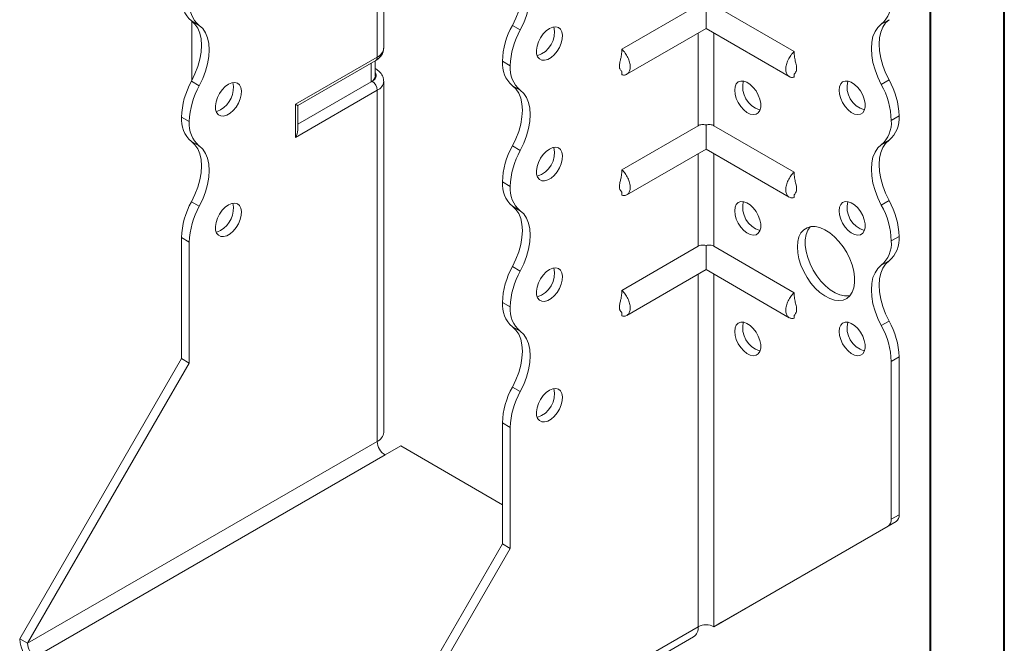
# Model space of a CAD drawing. Header units: millimetres. Extents: x 0 to 210, y 0 to 297.
# Tile 3 of 6: x 143 to 210, y 59 to 101. Entities that reach past the tile are written whole.
import ezdxf

# ---------------------------------------------------------------- set-up
doc = ezdxf.new("R2010")
doc.units = ezdxf.units.MM

msp = doc.modelspace()

# ---------------------------------------------------------------- linework, layer by layer
at = {"color": 7, "linetype": 'Continuous', "lineweight": 40}
for p, q in [((210.079, 0.215), (210.079, 297.215)), ((205.079, 5.215), (205.079, 292.215))]:
    msp.add_line(p, q, dxfattribs=at)
at = {"color": 7, "linetype": 'Continuous', "lineweight": 15}
for p, q in [((168.036, 98.824), (168.036, 104.744)), ((167.597, 98.211), (167.597, 104.131)), ((189.34, 101.731), (184.168, 98.745)), ((189.871, 101.786), (189.871, 100.148)), ((190.401, 101.731), (195.845, 98.588)), ((202.277, 100.748), (201.746, 100.442)), ((155.544, 100.358), (155.013, 100.664)), ((155.046, 100.641), (155.046, 96.641)), ((176.757, 100.36), (177.288, 100.054)), ((184.505, 97.051), (189.871, 100.148)), ((189.871, 100.148), (195.508, 96.894)), ((189.34, 99.842), (189.34, 93.566)), ((190.401, 93.566), (190.401, 99.842)), ((162.071, 95.021), (167.597, 98.211)), ((162.217, 94.937), (167.493, 97.982)), ((167.177, 96.54), (167.177, 97.8)), ((167.47, 96.948), (167.47, 97.969)), ((167.493, 97.419), (167.47, 97.433)), ((167.493, 97.419), (167.47, 97.43)), ((176.612, 97.622), (176.082, 97.929)), ((176.082, 97.928), (176.082, 97.929)), ((176.082, 97.928), (176.612, 97.622)), ((176.612, 97.622), (176.612, 97.622)), ((184.168, 97.239), (184.168, 97.017)), ((195.846, 97.076), (195.845, 96.86)), ((155.013, 96.581), (155.544, 96.275)), ((167.177, 96.54), (162.217, 93.677)), ((167.243, 96.578), (167.177, 96.54)), ((168.036, 72.796), (168.036, 96.578)), ((177.287, 95.971), (176.757, 96.277)), ((201.746, 96.359), (202.277, 96.665)), ((167.597, 95.966), (162.071, 92.776)), ((167.597, 72.184), (167.597, 95.966)), ((162.071, 92.776), (162.071, 95.021)), ((162.217, 93.268), (162.217, 94.937)), ((154.869, 93.845), (154.338, 94.151)), ((154.338, 94.15), (154.338, 94.151)), ((154.338, 94.15), (154.869, 93.843)), ((202.952, 94.234), (202.422, 93.927)), ((202.422, 93.927), (202.952, 94.233)), ((202.952, 94.234), (202.952, 94.233)), ((154.869, 93.843), (154.869, 93.845)), ((189.34, 93.566), (184.168, 90.58)), ((189.871, 93.62), (189.871, 91.983)), ((190.401, 93.566), (195.845, 90.423)), ((202.422, 93.927), (202.422, 93.927)), ((155.544, 92.193), (155.013, 92.499)), ((176.757, 92.194), (177.288, 91.888)), ((202.277, 92.582), (201.747, 92.276)), ((184.505, 88.885), (189.871, 91.983)), ((189.34, 91.676), (189.34, 85.4)), ((189.871, 91.983), (195.508, 88.728)), ((190.401, 85.4), (190.401, 91.676)), ((176.612, 89.457), (176.082, 89.763)), ((176.082, 89.763), (176.612, 89.456)), ((176.082, 89.763), (176.082, 89.763)), ((176.612, 89.456), (176.612, 89.457)), ((184.168, 89.073), (184.168, 88.852)), ((195.846, 88.91), (195.845, 88.694)), ((155.013, 88.415), (155.544, 88.109)), ((177.287, 87.806), (176.757, 88.112)), ((201.747, 88.193), (202.277, 88.499)), ((202.952, 86.069), (202.422, 85.763)), ((202.422, 85.762), (202.952, 86.068)), ((202.952, 86.069), (202.952, 86.068)), ((154.869, 85.679), (154.338, 85.985)), ((154.338, 77.799), (154.338, 85.985)), ((154.869, 77.493), (154.869, 85.679)), ((189.34, 85.4), (184.168, 82.414)), ((189.871, 85.455), (189.871, 83.817)), ((190.401, 85.4), (195.845, 82.257)), ((202.422, 85.763), (202.422, 85.762)), ((202.277, 84.417), (201.747, 84.111)), ((176.757, 84.029), (177.287, 83.722)), ((184.505, 80.72), (189.871, 83.817)), ((189.34, 83.511), (189.34, 59.632)), ((189.871, 83.817), (195.508, 80.563)), ((190.401, 59.632), (190.401, 83.511)), ((176.612, 81.292), (176.082, 81.598)), ((176.082, 81.597), (176.082, 81.598)), ((176.082, 81.597), (176.612, 81.291)), ((176.612, 81.291), (176.612, 81.292)), ((184.168, 80.908), (184.168, 80.686)), ((195.846, 80.745), (195.845, 80.529)), ((201.747, 80.027), (202.277, 80.334)), ((177.287, 79.64), (176.757, 79.947)), ((143.378, 58.815), (154.338, 77.799)), ((143.909, 58.509), (154.869, 77.493)), ((154.869, 77.493), (154.338, 77.799)), ((202.952, 77.904), (202.422, 77.597)), ((202.422, 77.597), (202.422, 66.912)), ((202.952, 77.904), (202.952, 67.218)), ((176.757, 75.863), (177.287, 75.557)), ((176.612, 73.127), (176.082, 73.433)), ((176.082, 65.247), (176.082, 73.433)), ((176.612, 64.94), (176.612, 73.127)), ((167.597, 72.184), (143.909, 58.509)), ((168.127, 71.265), (169.188, 71.878)), ((176.082, 67.898), (169.188, 71.878)), ((144.439, 57.591), (168.127, 71.265)), ((190.931, 59.938), (202.745, 66.76)), ((202.745, 66.76), (202.215, 66.454)), ((202.422, 66.912), (202.952, 67.218)), ((190.401, 59.632), (202.215, 66.454)), ((165.122, 46.263), (176.082, 65.247)), ((165.652, 45.957), (176.612, 64.94)), ((176.082, 65.247), (176.612, 64.94)), ((165.652, 45.957), (189.34, 59.632)), ((189.34, 59.632), (189.34, 59.632)), ((190.401, 59.632), (190.931, 59.938)), ((143.909, 58.509), (143.378, 58.815)), ((165.341, 45.27), (189.029, 58.945))]:
    msp.add_line(p, q, dxfattribs=at)
at = {"color": 7, "linetype": 'Continuous', "lineweight": 15, "flags": 128}
for points in [[(176.757, 100.36), (176.993, 100.85), (177.182, 101.348), (177.32, 101.845), (177.404, 102.33), (177.433, 102.791), (177.404, 103.22), (177.32, 103.608), (177.182, 103.945), (176.993, 104.226), (176.757, 104.443)], [(177.288, 100.054), (177.524, 100.544), (177.713, 101.042), (177.851, 101.539), (177.935, 102.023), (177.963, 102.485), (177.935, 102.914), (177.851, 103.302), (177.713, 103.639), (177.524, 103.919), (177.287, 104.137)], [(202.277, 100.748), (202.041, 100.53), (201.852, 100.25), (201.714, 99.913), (201.63, 99.525), (201.601, 99.096), (201.63, 98.635), (201.714, 98.15), (201.852, 97.653), (202.041, 97.155), (202.277, 96.665)], [(155.013, 100.664), (155.25, 100.447), (155.439, 100.167), (155.577, 99.829), (155.661, 99.442), (155.689, 99.013), (155.661, 98.551), (155.577, 98.066), (155.439, 97.57), (155.25, 97.071), (155.013, 96.581)], [(155.544, 96.275), (155.78, 96.765), (155.969, 97.263), (156.107, 97.76), (156.191, 98.245), (156.219, 98.706), (156.191, 99.135), (156.107, 99.523), (155.969, 99.86), (155.78, 100.141), (155.544, 100.358)], [(179.264, 100.154), (179.044, 99.995), (178.838, 99.781), (178.659, 99.528), (178.518, 99.249), (178.423, 98.963), (178.382, 98.688), (178.396, 98.44), (178.464, 98.237), (178.583, 98.089), (178.744, 98.007), (178.939, 97.996), (179.153, 98.056), (179.375, 98.184), (179.589, 98.372), (179.783, 98.607), (179.945, 98.875), (180.064, 99.16), (180.132, 99.443), (180.146, 99.706), (180.105, 99.934), (180.01, 100.111), (179.869, 100.226), (179.69, 100.273), (179.484, 100.248), (179.264, 100.154)], [(201.746, 96.359), (201.51, 96.849), (201.321, 97.347), (201.183, 97.844), (201.099, 98.328), (201.071, 98.79), (201.099, 99.219), (201.183, 99.606), (201.321, 99.944), (201.51, 100.224), (201.746, 100.442)], [(157.52, 96.375), (157.301, 96.216), (157.095, 96.003), (156.915, 95.749), (156.774, 95.47), (156.68, 95.184), (156.638, 94.909), (156.652, 94.662), (156.721, 94.458), (156.839, 94.311), (157.001, 94.229), (157.195, 94.217), (157.41, 94.278), (157.631, 94.406), (157.846, 94.593), (158.04, 94.829), (158.201, 95.097), (158.32, 95.381), (158.389, 95.664), (158.403, 95.928), (158.361, 96.155), (158.267, 96.332), (158.125, 96.448), (157.946, 96.495), (157.74, 96.47), (157.52, 96.375)], [(176.757, 92.194), (176.993, 92.684), (177.182, 93.183), (177.32, 93.68), (177.404, 94.164), (177.433, 94.626), (177.404, 95.055), (177.32, 95.442), (177.182, 95.78), (176.993, 96.06), (176.757, 96.277)], [(191.815, 95.968), (191.843, 96.206), (191.924, 96.397), (192.055, 96.528), (192.225, 96.593), (192.426, 96.586), (192.643, 96.508), (192.865, 96.365), (193.075, 96.164), (193.262, 95.919), (193.414, 95.645), (193.521, 95.359), (193.576, 95.079), (193.576, 94.824), (193.521, 94.608), (193.414, 94.445), (193.262, 94.346), (193.075, 94.317), (192.865, 94.36), (192.643, 94.471), (192.426, 94.645), (192.225, 94.869), (192.055, 95.131), (191.924, 95.413), (191.843, 95.698), (191.815, 95.968)], [(198.886, 95.969), (198.914, 96.206), (198.995, 96.397), (199.126, 96.529), (199.296, 96.594), (199.497, 96.587), (199.715, 96.509), (199.936, 96.365), (200.146, 96.165), (200.333, 95.92), (200.485, 95.646), (200.592, 95.36), (200.647, 95.08), (200.647, 94.824), (200.592, 94.608), (200.485, 94.446), (200.333, 94.347), (200.146, 94.318), (199.936, 94.36), (199.715, 94.472), (199.497, 94.645), (199.296, 94.87), (199.126, 95.132), (198.995, 95.414), (198.914, 95.699), (198.886, 95.969)], [(177.288, 91.888), (177.524, 92.378), (177.713, 92.877), (177.851, 93.374), (177.935, 93.858), (177.963, 94.32), (177.935, 94.749), (177.851, 95.136), (177.713, 95.474), (177.524, 95.754), (177.287, 95.971)], [(162.071, 95.021), (162.127, 94.989), (162.17, 94.964), (162.2, 94.946), (162.215, 94.938), (162.217, 94.937)], [(156.99, 94.64), (156.77, 94.545), (156.689, 94.527)], [(155.013, 92.499), (155.25, 92.282), (155.439, 92.001), (155.577, 91.664), (155.661, 91.276), (155.689, 90.847), (155.661, 90.385), (155.577, 89.901), (155.439, 89.404), (155.25, 88.905), (155.013, 88.415)], [(155.544, 88.109), (155.78, 88.599), (155.969, 89.098), (156.107, 89.595), (156.191, 90.079), (156.219, 90.541), (156.191, 90.97), (156.107, 91.358), (155.969, 91.695), (155.78, 91.975), (155.544, 92.193)], [(179.264, 91.988), (179.044, 91.829), (178.838, 91.616), (178.659, 91.362), (178.518, 91.084), (178.423, 90.798), (178.382, 90.522), (178.396, 90.275), (178.464, 90.071), (178.583, 89.924), (178.744, 89.842), (178.939, 89.831), (179.153, 89.891), (179.375, 90.019), (179.589, 90.206), (179.783, 90.442), (179.945, 90.71), (180.064, 90.995), (180.132, 91.277), (180.146, 91.541), (180.105, 91.768), (180.01, 91.945), (179.869, 92.061), (179.69, 92.108), (179.484, 92.083), (179.264, 91.988)], [(201.747, 88.193), (201.51, 88.683), (201.321, 89.182), (201.183, 89.678), (201.099, 90.163), (201.071, 90.625), (201.099, 91.054), (201.183, 91.441), (201.321, 91.779), (201.51, 92.059), (201.747, 92.276)], [(202.277, 92.582), (202.041, 92.365), (201.852, 92.085), (201.714, 91.747), (201.63, 91.36), (201.601, 90.931), (201.63, 90.469), (201.714, 89.985), (201.852, 89.488), (202.041, 88.989), (202.277, 88.499)], [(157.52, 88.21), (157.301, 88.051), (157.095, 87.838), (156.915, 87.584), (156.774, 87.305), (156.68, 87.019), (156.638, 86.744), (156.652, 86.496), (156.721, 86.293), (156.839, 86.145), (157.001, 86.063), (157.195, 86.052), (157.41, 86.112), (157.631, 86.24), (157.846, 86.428), (158.04, 86.663), (158.201, 86.931), (158.32, 87.216), (158.389, 87.499), (158.403, 87.762), (158.361, 87.99), (158.267, 88.167), (158.125, 88.282), (157.946, 88.329), (157.74, 88.304), (157.52, 88.21)], [(176.757, 84.029), (176.993, 84.519), (177.182, 85.017), (177.32, 85.514), (177.404, 85.999), (177.433, 86.46), (177.404, 86.889), (177.32, 87.277), (177.182, 87.614), (176.993, 87.895), (176.757, 88.112)], [(191.815, 87.803), (191.843, 88.04), (191.924, 88.231), (192.055, 88.363), (192.225, 88.427), (192.426, 88.421), (192.643, 88.343), (192.865, 88.199), (193.075, 87.999), (193.262, 87.754), (193.414, 87.479), (193.521, 87.194), (193.576, 86.914), (193.576, 86.658), (193.521, 86.442), (193.414, 86.28), (193.262, 86.181), (193.075, 86.152), (192.865, 86.194), (192.643, 86.306), (192.426, 86.479), (192.225, 86.704), (192.055, 86.966), (191.924, 87.248), (191.843, 87.533), (191.815, 87.803)], [(198.886, 87.803), (198.914, 88.041), (198.995, 88.232), (199.126, 88.364), (199.296, 88.428), (199.497, 88.421), (199.715, 88.344), (199.936, 88.2), (200.146, 87.999), (200.333, 87.754), (200.485, 87.48), (200.592, 87.194), (200.647, 86.915), (200.647, 86.659), (200.592, 86.443), (200.485, 86.28), (200.333, 86.181), (200.146, 86.152), (199.936, 86.195), (199.715, 86.306), (199.497, 86.48), (199.296, 86.705), (199.126, 86.966), (198.995, 87.248), (198.914, 87.533), (198.886, 87.803)], [(177.287, 83.722), (177.524, 84.212), (177.713, 84.711), (177.851, 85.208), (177.935, 85.692), (177.963, 86.154), (177.935, 86.583), (177.851, 86.971), (177.713, 87.308), (177.524, 87.589), (177.287, 87.806)], [(196.058, 85.353), (196.086, 85.717), (196.169, 86.037), (196.305, 86.306), (196.489, 86.515), (196.718, 86.658), (196.983, 86.731), (197.277, 86.733), (197.593, 86.662), (197.92, 86.522), (198.249, 86.315), (198.572, 86.049), (198.878, 85.73), (199.159, 85.369), (199.406, 84.974), (199.613, 84.558), (199.774, 84.133), (199.884, 83.71), (199.94, 83.303), (199.94, 82.922), (199.884, 82.579), (199.774, 82.283), (199.613, 82.043), (199.406, 81.867), (199.159, 81.758), (198.878, 81.72), (198.572, 81.755), (198.249, 81.861), (197.92, 82.035), (197.593, 82.272), (197.277, 82.566), (196.983, 82.907), (196.718, 83.287), (196.489, 83.694), (196.305, 84.116), (196.169, 84.541), (196.086, 84.958), (196.058, 85.353)], [(196.918, 86.721), (196.761, 86.485), (196.651, 86.189), (196.595, 85.846), (196.595, 85.465), (196.651, 85.057), (196.761, 84.635), (196.922, 84.21), (197.129, 83.794), (197.376, 83.399), (197.657, 83.037), (197.963, 82.719), (198.286, 82.452), (198.615, 82.246), (198.942, 82.105), (199.258, 82.035), (199.552, 82.036), (199.617, 82.047)], [(156.99, 86.474), (156.77, 86.38), (156.689, 86.362)], [(201.747, 80.027), (201.51, 80.517), (201.321, 81.016), (201.183, 81.513), (201.099, 81.997), (201.071, 82.459), (201.099, 82.888), (201.183, 83.276), (201.321, 83.613), (201.51, 83.894), (201.747, 84.111)], [(202.277, 84.417), (202.041, 84.2), (201.852, 83.919), (201.714, 83.582), (201.63, 83.194), (201.601, 82.765), (201.63, 82.304), (201.714, 81.819), (201.852, 81.322), (202.041, 80.824), (202.277, 80.334)], [(179.264, 83.823), (179.044, 83.664), (178.838, 83.451), (178.659, 83.197), (178.518, 82.918), (178.423, 82.632), (178.382, 82.357), (178.396, 82.11), (178.464, 81.906), (178.583, 81.758), (178.744, 81.676), (178.939, 81.665), (179.153, 81.725), (179.375, 81.853), (179.589, 82.041), (179.783, 82.276), (179.945, 82.545), (180.064, 82.829), (180.132, 83.112), (180.146, 83.375), (180.105, 83.603), (180.01, 83.78), (179.869, 83.895), (179.69, 83.942), (179.484, 83.918), (179.264, 83.823)], [(191.815, 79.637), (191.843, 79.875), (191.924, 80.066), (192.055, 80.198), (192.225, 80.262), (192.426, 80.255), (192.643, 80.178), (192.865, 80.034), (193.075, 79.833), (193.262, 79.588), (193.414, 79.314), (193.521, 79.028), (193.576, 78.749), (193.576, 78.493), (193.521, 78.277), (193.414, 78.114), (193.262, 78.015), (193.075, 77.986), (192.865, 78.029), (192.643, 78.14), (192.426, 78.314), (192.225, 78.539), (192.055, 78.8), (191.924, 79.082), (191.843, 79.367), (191.815, 79.637)], [(198.886, 79.638), (198.914, 79.876), (198.995, 80.066), (199.126, 80.198), (199.296, 80.263), (199.497, 80.256), (199.715, 80.178), (199.936, 80.035), (200.146, 79.834), (200.333, 79.589), (200.485, 79.315), (200.592, 79.029), (200.647, 78.749), (200.647, 78.493), (200.592, 78.277), (200.485, 78.115), (200.333, 78.016), (200.146, 77.987), (199.936, 78.029), (199.715, 78.141), (199.497, 78.315), (199.296, 78.539), (199.126, 78.801), (198.995, 79.083), (198.914, 79.368), (198.886, 79.638)], [(176.757, 75.863), (176.993, 76.353), (177.182, 76.852), (177.32, 77.349), (177.404, 77.833), (177.433, 78.295), (177.404, 78.724), (177.32, 79.111), (177.182, 79.449), (176.993, 79.729), (176.757, 79.947)], [(177.287, 75.557), (177.524, 76.047), (177.713, 76.546), (177.851, 77.043), (177.935, 77.527), (177.963, 77.989), (177.935, 78.418), (177.851, 78.805), (177.713, 79.143), (177.524, 79.423), (177.287, 79.64)], [(179.264, 75.657), (179.044, 75.498), (178.838, 75.285), (178.659, 75.031), (178.518, 74.753), (178.423, 74.467), (178.382, 74.191), (178.396, 73.944), (178.464, 73.74), (178.583, 73.593), (178.744, 73.511), (178.939, 73.5), (179.153, 73.56), (179.375, 73.688), (179.589, 73.875), (179.783, 74.111), (179.945, 74.379), (180.064, 74.664), (180.132, 74.947), (180.146, 75.21), (180.105, 75.437), (180.01, 75.614), (179.869, 75.73), (179.69, 75.777), (179.484, 75.752), (179.264, 75.657)]]:
    msp.add_lwpolyline(points, dxfattribs=at)
at = {"color": 7, "linetype": 'Continuous', "lineweight": 15}
for centre, radius, start, end in [((156.29, 102.15), 1.959, 175.16254, 229.32327), ((200.468, 101.928), 1.96, 310.68797, 4.83571), ((156.82, 101.844), 1.959, 175.16254, 229.32327), ((181.391, 97.763), 5.312, 150.73691, 178.21768), ((181.921, 97.457), 5.312, 150.73691, 178.21768), ((177.959, 99.886), 1.65, 286.69605, 13.30932), ((167.285, 98.898), 0.754, 294.37466, 354.3052), ((167.352, 98.184), 0.246, 305.01333, 6.29885), ((178.034, 97.763), 1.959, 175.16254, 229.32327), ((178.564, 97.457), 1.959, 175.16254, 229.32327), ((166.97, 96.998), 0.503, 294.37466, 354.3052), ((167.094, 96.982), 0.431, 290.26685, 29.20572), ((159.644, 93.986), 5.308, 150.73258, 178.21727), ((160.175, 93.679), 5.308, 150.73258, 178.21727), ((156.105, 96.149), 1.749, 300.39229, 11.17657), ((166.829, 95.931), 0.768, 2.60548, 57.39452), ((167.3, 96.642), 0.738, 293.67388, 355.2323), ((194.004, 96.211), 1.65, 166.69046, 253.30416), ((201.075, 96.212), 1.65, 166.69046, 253.30416), ((197.113, 93.762), 5.312, 1.78232, 29.26309), ((197.643, 94.068), 5.312, 1.78232, 29.26309), ((156.29, 93.984), 1.959, 175.16254, 229.32327), ((201, 94.068), 1.959, 310.67673, 4.83746), ((156.82, 93.678), 1.959, 175.16254, 229.32327), ((200.47, 93.762), 1.959, 310.67673, 4.83746), ((181.391, 89.598), 5.312, 150.73691, 178.21768), ((177.959, 91.721), 1.65, 286.69605, 13.30932), ((181.921, 89.292), 5.312, 150.73691, 178.21768), ((178.034, 89.597), 1.959, 175.16254, 229.32327), ((178.564, 89.291), 1.959, 175.16254, 229.32327), ((159.644, 85.82), 5.308, 150.73258, 178.21727), ((160.175, 85.514), 5.308, 150.73258, 178.21727), ((156.105, 87.983), 1.749, 300.39229, 11.17657), ((194.004, 88.046), 1.65, 166.69046, 253.30416), ((201.075, 88.046), 1.65, 166.69046, 253.30416), ((197.116, 85.598), 5.308, 1.78273, 29.26742), ((197.646, 85.904), 5.308, 1.78273, 29.26742), ((201, 85.903), 1.959, 310.67673, 4.83746), ((200.47, 85.596), 1.959, 310.67673, 4.83746), ((181.388, 81.433), 5.308, 150.73258, 178.21727), ((181.918, 81.127), 5.308, 150.73258, 178.21727), ((177.959, 83.556), 1.65, 286.69605, 13.30932), ((178.034, 81.432), 1.959, 175.16254, 229.32327), ((178.564, 81.126), 1.959, 175.16254, 229.32327), ((194.004, 79.88), 1.65, 166.69046, 253.30416), ((201.075, 79.881), 1.65, 166.69046, 253.30416), ((197.646, 77.738), 5.308, 1.78273, 29.26742), ((197.116, 77.432), 5.308, 1.78273, 29.26742), ((181.388, 73.268), 5.308, 150.73258, 178.21727), ((181.918, 72.962), 5.308, 150.73258, 178.21727), ((177.959, 75.39), 1.65, 286.69605, 13.30932), ((167.285, 72.871), 0.754, 294.37466, 354.3052), ((168.748, 72.236), 1.153, 182.60548, 237.39452), ((201.921, 66.862), 0.503, 305.69804, 5.62038), ((202.451, 67.169), 0.503, 305.69804, 5.62038), ((188.605, 59.551), 0.739, 305.01333, 6.29885), ((189.871, 58.608), 1.153, 62.60967, 117.39033), ((145.681, 58.92), 2.305, 182.60548, 237.39452), ((145.06, 58.562), 1.153, 182.60548, 237.39452)]:
    msp.add_arc(centre, radius, start, end, dxfattribs=at)
msp.add_ellipse((161.717, 92.98), major_axis=(0.354, 0.612), ratio=0.577335, start_param=4.71243, end_param=5.497828, dxfattribs=at)
for points, knots in [([(167.493, 97.982), (167.542, 98.013), (167.665, 98.09), (167.827, 98.244), (167.957, 98.447), (168.03, 98.644), (168.028, 98.771), (168.027, 98.821)], [0, 0, 0, 0, 0.159867, 0.405162, 0.635095, 0.856263, 1, 1, 1, 1]), ([(184.168, 97.017), (184.208, 97.006), (184.248, 97.001), (184.325, 96.998), (184.361, 97.001), (184.43, 97.016), (184.462, 97.028), (184.523, 97.06), (184.551, 97.08), (184.602, 97.128), (184.624, 97.156), (184.663, 97.219), (184.68, 97.254), (184.707, 97.331), (184.717, 97.372), (184.73, 97.459), (184.733, 97.506), (184.733, 97.603), (184.73, 97.653), (184.717, 97.756), (184.707, 97.809), (184.667, 97.97), (184.627, 98.079), (184.526, 98.293), (184.465, 98.394), (184.361, 98.538), (184.325, 98.583), (184.248, 98.669), (184.208, 98.708), (184.168, 98.745)], [0, 0, 0, 0, 0.0625, 0.0625, 0.125, 0.125, 0.1875, 0.1875, 0.25, 0.25, 0.3125, 0.3125, 0.375, 0.375, 0.4375, 0.4375, 0.5, 0.5, 0.5625, 0.5625, 0.625, 0.625, 0.75, 0.75, 0.875, 0.875, 0.9375, 0.9375, 1, 1, 1, 1]), ([(184.168, 98.541), (184.154, 98.424), (184.132, 98.225), (184.062, 97.986), (184.021, 97.807), (183.999, 97.655), (184.004, 97.524), (184.028, 97.436), (184.065, 97.355), (184.132, 97.292), (184.155, 97.246), (184.168, 97.221)], [0, 0, 0, 0, 0.183845, 0.312711, 0.387766, 0.468607, 0.561014, 0.614242, 0.675479, 0.825899, 1, 1, 1, 1]), ([(195.845, 98.588), (195.805, 98.551), (195.766, 98.511), (195.689, 98.426), (195.652, 98.381), (195.584, 98.286), (195.551, 98.237), (195.491, 98.135), (195.462, 98.082), (195.412, 97.976), (195.39, 97.923), (195.35, 97.815), (195.334, 97.76), (195.307, 97.653), (195.297, 97.6), (195.283, 97.497), (195.28, 97.446), (195.28, 97.301), (195.293, 97.212), (195.347, 97.059), (195.386, 96.996), (195.487, 96.899), (195.548, 96.867), (195.652, 96.844), (195.689, 96.841), (195.765, 96.844), (195.805, 96.849), (195.845, 96.86)], [0, 0, 0, 0, 0.0625, 0.0625, 0.125, 0.125, 0.1875, 0.1875, 0.25, 0.25, 0.3125, 0.3125, 0.375, 0.375, 0.4375, 0.4375, 0.5, 0.5, 0.625, 0.625, 0.75, 0.75, 0.875, 0.875, 0.9375, 0.9375, 1, 1, 1, 1]), ([(195.851, 97.066), (195.853, 97.066), (195.86, 97.067), (195.908, 97.126), (195.97, 97.231), (196.011, 97.359), (196.013, 97.531), (195.971, 97.757), (195.886, 98.038), (195.86, 98.262), (195.846, 98.384)], [0, 0, 0, 0, 0.082719, 0.205131, 0.329338, 0.43478, 0.526561, 0.636523, 0.801685, 1, 1, 1, 1]), ([(168.027, 96.581), (168.029, 96.613), (168.037, 96.723), (167.978, 96.906), (167.863, 97.111), (167.7, 97.286), (167.562, 97.375), (167.493, 97.419)], [0, 0, 0, 0, 0.090567, 0.318142, 0.541355, 0.771375, 1, 1, 1, 1]), ([(189.871, 93.62), (189.824, 93.634), (189.776, 93.644), (189.68, 93.652), (189.634, 93.651), (189.496, 93.635), (189.411, 93.607), (189.34, 93.566)], [0, 0, 0, 0, 0.25, 0.25, 0.5, 0.5, 1, 1, 1, 1]), ([(190.401, 93.566), (190.366, 93.586), (190.327, 93.603), (190.243, 93.63), (190.2, 93.64), (190.062, 93.656), (189.965, 93.649), (189.871, 93.62)], [0, 0, 0, 0, 0.25, 0.25, 0.5, 0.5, 1, 1, 1, 1]), ([(184.168, 90.376), (184.154, 90.259), (184.132, 90.06), (184.062, 89.82), (184.021, 89.642), (183.999, 89.49), (184.004, 89.359), (184.028, 89.27), (184.065, 89.19), (184.132, 89.126), (184.155, 89.08), (184.168, 89.055)], [0, 0, 0, 0, 0.1838453, 0.3127111, 0.3877655, 0.468607, 0.5610137, 0.6142418, 0.6754793, 0.8258992, 1, 1, 1, 1]), ([(184.168, 88.852), (184.208, 88.841), (184.248, 88.836), (184.325, 88.833), (184.361, 88.836), (184.43, 88.851), (184.462, 88.862), (184.523, 88.894), (184.551, 88.915), (184.602, 88.963), (184.624, 88.991), (184.663, 89.053), (184.68, 89.089), (184.707, 89.165), (184.717, 89.206), (184.73, 89.294), (184.733, 89.341), (184.733, 89.438), (184.73, 89.488), (184.717, 89.59), (184.707, 89.644), (184.667, 89.805), (184.627, 89.913), (184.526, 90.127), (184.465, 90.229), (184.361, 90.372), (184.325, 90.418), (184.248, 90.503), (184.208, 90.543), (184.168, 90.58)], [0, 0, 0, 0, 0.0625, 0.0625, 0.125, 0.125, 0.1875, 0.1875, 0.25, 0.25, 0.3125, 0.3125, 0.375, 0.375, 0.4375, 0.4375, 0.5, 0.5, 0.5625, 0.5625, 0.625, 0.625, 0.75, 0.75, 0.875, 0.875, 0.9375, 0.9375, 1, 1, 1, 1]), ([(195.845, 90.423), (195.805, 90.386), (195.766, 90.346), (195.689, 90.261), (195.652, 90.215), (195.584, 90.121), (195.551, 90.072), (195.491, 89.97), (195.462, 89.917), (195.412, 89.811), (195.39, 89.757), (195.35, 89.649), (195.334, 89.594), (195.307, 89.487), (195.297, 89.435), (195.283, 89.332), (195.28, 89.281), (195.28, 89.135), (195.293, 89.047), (195.347, 88.894), (195.386, 88.83), (195.487, 88.733), (195.548, 88.701), (195.652, 88.679), (195.689, 88.676), (195.765, 88.678), (195.805, 88.684), (195.845, 88.694)], [0, 0, 0, 0, 0.0625, 0.0625, 0.125, 0.125, 0.1875, 0.1875, 0.25, 0.25, 0.3125, 0.3125, 0.375, 0.375, 0.4375, 0.4375, 0.5, 0.5, 0.625, 0.625, 0.75, 0.75, 0.875, 0.875, 0.9375, 0.9375, 1, 1, 1, 1]), ([(195.851, 88.901), (195.853, 88.901), (195.86, 88.901), (195.908, 88.961), (195.97, 89.066), (196.011, 89.194), (196.013, 89.366), (195.971, 89.591), (195.886, 89.873), (195.86, 90.097), (195.846, 90.219)], [0, 0, 0, 0, 0.082719, 0.205131, 0.329338, 0.43478, 0.526561, 0.636523, 0.801685, 1, 1, 1, 1]), ([(189.871, 85.455), (189.824, 85.469), (189.776, 85.478), (189.68, 85.486), (189.634, 85.486), (189.496, 85.469), (189.411, 85.441), (189.34, 85.4)], [0, 0, 0, 0, 0.25, 0.25, 0.5, 0.5, 1, 1, 1, 1]), ([(190.401, 85.4), (190.366, 85.421), (190.327, 85.438), (190.243, 85.465), (190.2, 85.475), (190.062, 85.491), (189.965, 85.484), (189.871, 85.455)], [0, 0, 0, 0, 0.25, 0.25, 0.5, 0.5, 1, 1, 1, 1]), ([(184.168, 82.211), (184.154, 82.093), (184.132, 81.894), (184.062, 81.655), (184.021, 81.476), (183.999, 81.325), (184.004, 81.193), (184.028, 81.105), (184.065, 81.025), (184.132, 80.961), (184.155, 80.915), (184.168, 80.89)], [0, 0, 0, 0, 0.183845, 0.312711, 0.387766, 0.468607, 0.561014, 0.614242, 0.675479, 0.825899, 1, 1, 1, 1]), ([(184.168, 80.686), (184.208, 80.676), (184.248, 80.67), (184.325, 80.668), (184.361, 80.671), (184.43, 80.685), (184.462, 80.697), (184.523, 80.729), (184.551, 80.749), (184.602, 80.797), (184.624, 80.825), (184.663, 80.888), (184.68, 80.924), (184.707, 81), (184.717, 81.041), (184.73, 81.128), (184.733, 81.175), (184.733, 81.272), (184.73, 81.322), (184.717, 81.425), (184.707, 81.478), (184.667, 81.64), (184.627, 81.748), (184.526, 81.962), (184.465, 82.063), (184.361, 82.207), (184.325, 82.252), (184.248, 82.338), (184.208, 82.377), (184.168, 82.414)], [0, 0, 0, 0, 0.0625, 0.0625, 0.125, 0.125, 0.1875, 0.1875, 0.25, 0.25, 0.3125, 0.3125, 0.375, 0.375, 0.4375, 0.4375, 0.5, 0.5, 0.5625, 0.5625, 0.625, 0.625, 0.75, 0.75, 0.875, 0.875, 0.9375, 0.9375, 1, 1, 1, 1]), ([(195.845, 82.257), (195.805, 82.22), (195.766, 82.181), (195.689, 82.096), (195.652, 82.05), (195.584, 81.955), (195.551, 81.906), (195.491, 81.805), (195.462, 81.752), (195.412, 81.645), (195.39, 81.592), (195.35, 81.484), (195.334, 81.429), (195.307, 81.322), (195.297, 81.269), (195.283, 81.166), (195.28, 81.115), (195.28, 80.97), (195.293, 80.882), (195.347, 80.728), (195.386, 80.665), (195.487, 80.568), (195.548, 80.536), (195.652, 80.513), (195.689, 80.51), (195.765, 80.513), (195.805, 80.518), (195.845, 80.529)], [0, 0, 0, 0, 0.0625, 0.0625, 0.125, 0.125, 0.1875, 0.1875, 0.25, 0.25, 0.3125, 0.3125, 0.375, 0.375, 0.4375, 0.4375, 0.5, 0.5, 0.625, 0.625, 0.75, 0.75, 0.875, 0.875, 0.9375, 0.9375, 1, 1, 1, 1]), ([(195.851, 80.736), (195.853, 80.736), (195.86, 80.736), (195.908, 80.796), (195.97, 80.901), (196.011, 81.029), (196.013, 81.2), (195.971, 81.426), (195.886, 81.708), (195.86, 81.931), (195.846, 82.053)], [0, 0, 0, 0, 0.082719, 0.205131, 0.329338, 0.43478, 0.526561, 0.636523, 0.801685, 1, 1, 1, 1])]:
    msp.add_open_spline(points, degree=3, knots=knots, dxfattribs=at)
for points in [[(184.168, 98.745), (184.168, 98.677), (184.168, 98.609), (184.168, 98.541)], [(195.845, 98.588), (195.846, 98.52), (195.846, 98.452), (195.846, 98.384)], [(184.168, 90.58), (184.168, 90.512), (184.168, 90.444), (184.168, 90.376)], [(195.845, 90.423), (195.846, 90.355), (195.846, 90.287), (195.846, 90.219)], [(184.168, 82.414), (184.168, 82.346), (184.168, 82.278), (184.168, 82.211)], [(195.845, 82.257), (195.846, 82.189), (195.846, 82.121), (195.846, 82.053)]]:
    msp.add_open_spline(points, degree=3, dxfattribs=at)

doc.saveas('drawing.dxf')
